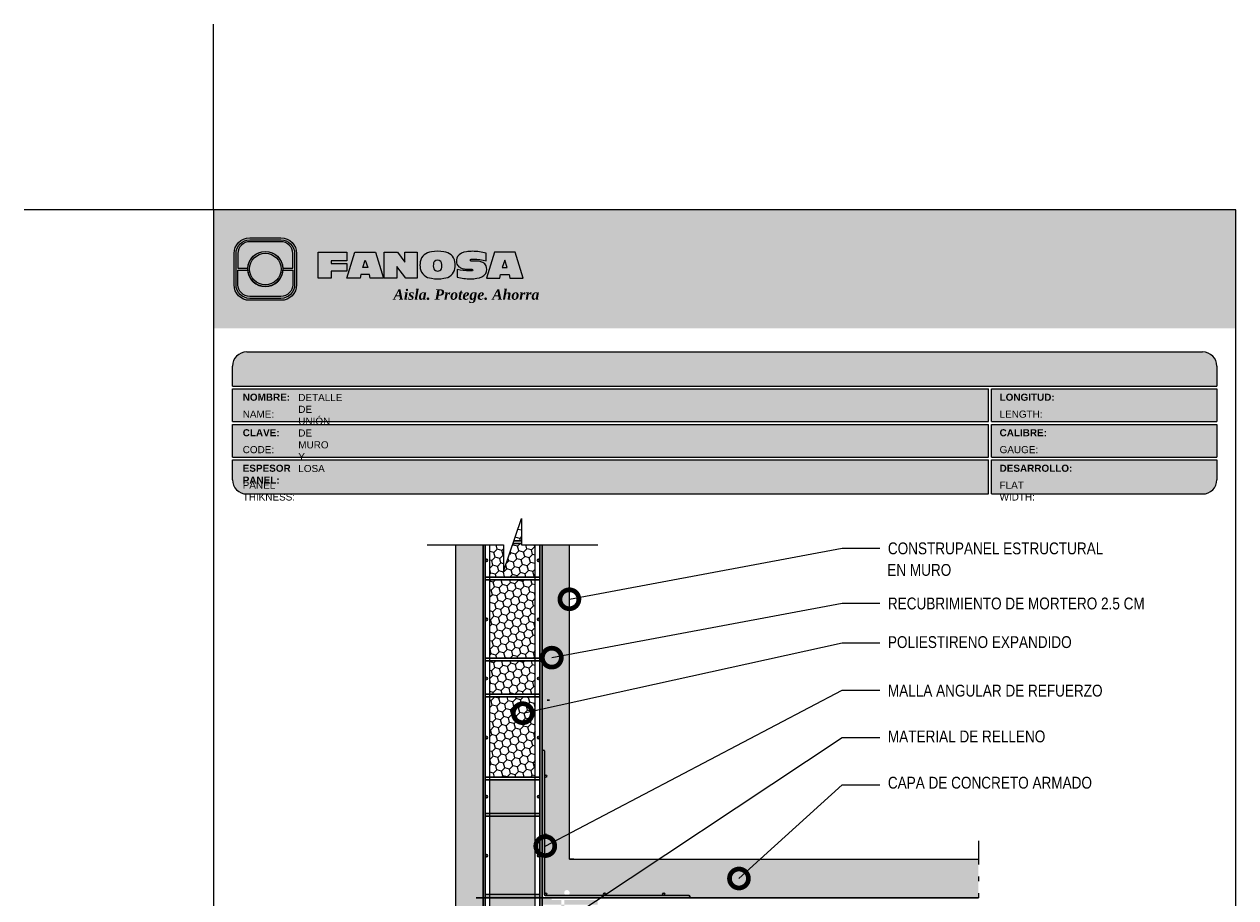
# Model space of a CAD drawing. Header units: millimetres. Extents: x 0 to 30, y 0 to 35.5.
import ezdxf

# ---------------------------------------------------------------- set-up
doc = ezdxf.new("R2010")
doc.units = ezdxf.units.MM
for name, pattern in [('CONTINUA', [0]), ('DASHED2', [9.524999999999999, 6.35, -3.175]), ('TRATTO-PUNTIX2', [2.5, 1, -0.5, 0, -0.5, 0, -0.5])]:
    doc.linetypes.add(name, pattern=pattern)
for name, color, linetype, lineweight in [('CONSTRUPANEL', 170, 'Continuous', 20), ('hatch', 252, 'Continuous', 0), ('LAMINA ACCESORIOS', 1, 'Continuous', 30), ('TEXTO', 7, 'DASHED2', 0), ('TEXTO CUADRO DATOS', 251, 'Continuous', 0)]:
    doc.layers.add(name, color=color, linetype=linetype, lineweight=lineweight)
doc.styles.add('Erika', font='techl___.ttf', dxfattribs={"height": 0.25})
doc.styles.get("Standard").update_dxf_attribs({"font": 'arial.ttf'})
doc.dimstyles.new('Erika', dxfattribs={"dimtxt": 0.25, "dimasz": 0.8, "dimexe": 0.5, "dimexo": 0.5, "dimgap": 0, "dimtad": 0, "dimlfac": 0.1, "dimzin": 1, "dimdsep": 46, "dimtxsty": 'Erika', "dimblk": 'DOTSMALL', "dimcen": 2.5, "dimse1": 1, "dimse2": 1, "dimclrd": 252, "dimclre": 252, "dimclrt": 256, "dimadec": 0, "dimazin": 0, "dimtfac": 1, "dimtmove": 0, "dimatfit": 3, "dimldrblk": 'DOTSMALL', "dimfxl": 1, "dimlwd": 0, "dimlwe": 0, "dimarcsym": 0})
pattern_1 = [(105, (-393.4120237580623, -2804.216929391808), (-0.1224744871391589, 0.1224744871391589), [0.1, -0.2]), (225, (-393.4120237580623, -2804.216929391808), (-0.0448287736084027, -0.1673032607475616), [0.1, -0.2]), (165, (-393.4120237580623, -2804.216929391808), (-0.1673032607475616, -0.04482877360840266), [-0.2, 0.1])]

# ---------------------------------------------------------------- blocks, each defined once
blk = doc.blocks.new('A$C4B287B9D')
for p, q in [((-1.956624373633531e-08, 0.1249999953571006), (-1.956624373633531e-08, 16.1249999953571)), ((0.2499999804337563, 0.3749999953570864), (0.2499999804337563, 16.1249999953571)), ((0.3749999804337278, 0.2499999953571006), (16.12499998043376, 0.2499999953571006)), ((0.1249999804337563, -4.642885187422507e-09), (16.12499998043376, -4.642899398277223e-09))]:
    blk.add_line(p, q)
for centre in [(0.3749999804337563, 13.37499999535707), (0.3749999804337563, 6.874999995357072), (0.3749999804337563, 0.3749999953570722), (6.874999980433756, 0.3749999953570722), (13.37499998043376, 0.3749999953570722)]:
    blk.add_circle(centre, 0.125)
for centre, start, end in [((0.1249999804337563, 16.1249999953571), 0, 180), ((0.1249999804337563, 0.1249999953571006), 180, 270), ((0.3749999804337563, 0.3749999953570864), 180, 270), ((16.12499998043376, 0.1249999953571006), 270, 90)]:
    blk.add_arc(centre, 0.125, start, end)
blk = doc.blocks.new('_DotSmall')
at = {"color": 0, "linetype": 'ByBlock', "const_width": 0.5}
blk.add_lwpolyline([(-0.0625, 0, 1), (0.0625, 0, 1)], format="xyb", close=True, dxfattribs=at)
blk = doc.blocks.new('LOGO 1')
h = blk.add_hatch(color=7)
h.set_gradient(color1=(255, 255, 255), color2=(0, 0, 255), rotation=180, tint=1)
h.paths.add_polyline_path([(362.633524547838, 273.3012676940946), (362.633524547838, 270.8012676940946), (384.2235245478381, 270.8012676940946), (384.2235245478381, 273.3012676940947)])
at = {"true_color": 0xffffff}
h = blk.add_hatch(color=7, dxfattribs=at)
edge = h.paths.add_edge_path()
edge.add_arc((364.057378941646, 271.7212676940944), 0.3299999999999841, -89.99999999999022, 9.890754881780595e-12, ccw=False)
edge.add_line((364.0573789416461, 271.3912676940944), (363.3973789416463, 271.3912676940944))
edge.add_arc((363.3973789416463, 271.7212676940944), 0.3299999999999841, 179.9999999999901, 269.9999999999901, ccw=False)
edge.add_line((363.0673789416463, 271.7212676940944), (363.0673789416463, 272.3812676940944))
edge.add_arc((363.3973789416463, 272.3812676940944), 0.3299999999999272, 90, 180, ccw=False)
edge.add_line((363.3973789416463, 272.7112676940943), (364.0573789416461, 272.7112676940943))
edge.add_arc((364.0573789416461, 272.3812676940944), 0.3299999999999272, 0, 90, ccw=False)
edge.add_line((364.387378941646, 272.3812676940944), (364.387378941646, 271.7212676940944))
edge = h.paths.add_edge_path(flags=16)
edge.add_arc((364.0573789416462, 271.7212676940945), 0.2887500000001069, 269.9999999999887, 359.9999999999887, ccw=False)
edge.add_line((364.0573789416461, 271.4325176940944), (363.3973789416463, 271.4325176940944))
edge.add_arc((363.3973789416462, 271.7212676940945), 0.2887500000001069, 180.0000000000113, 270.0000000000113, ccw=False)
edge.add_line((363.1086289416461, 271.7212676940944), (363.1086289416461, 272.3812676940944))
edge.add_arc((363.3973789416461, 272.3812676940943), 0.28875000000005, 89.99999999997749, 179.9999999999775, ccw=False)
edge.add_line((363.3973789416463, 272.6700176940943), (364.0573789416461, 272.6700176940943))
edge.add_arc((364.0573789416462, 272.3812676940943), 0.28875000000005, 2.262368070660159e-11, 90.00000000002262, ccw=False)
edge.add_line((364.3461289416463, 272.3812676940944), (364.3461289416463, 271.7212676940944))
for color, points in [(30, [(364.0980555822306, 272.0718926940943), (364.3048789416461, 272.0718926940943), (364.3048789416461, 272.3812676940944, 0.4142135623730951), (364.0573789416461, 272.6287676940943), (363.3973789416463, 272.6287676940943, 0.4142135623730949), (363.1498789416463, 272.3812676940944), (363.1498789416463, 272.0718926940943), (363.3567023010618, 272.0718926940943, -0.9459053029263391)]), (170, [(364.3048789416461, 271.7212676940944), (364.3048789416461, 272.0306426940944), (364.0980555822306, 272.0306426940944, -0.9459053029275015), (363.3567023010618, 272.0306426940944), (363.1498789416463, 272.0306426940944), (363.1498789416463, 271.7212676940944, 0.4142135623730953), (363.3973789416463, 271.4737676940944), (364.057378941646, 271.4737676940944, 0.4142135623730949)])]:
    blk.add_hatch(color=color).paths.add_polyline_path(points)
h = blk.add_hatch(color=7, dxfattribs=at)
h.paths.add_polyline_path([(363.3561289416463, 272.0512676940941, 1), (364.0986289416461, 272.0512676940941, 1)])
h.paths.add_polyline_path([(364.0602079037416, 272.0512676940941, -1), (363.3945499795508, 272.0512676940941, -1)], flags=16)
h = blk.add_hatch(color=252)
h.set_gradient(color1=(132, 132, 132), rotation=70.00000000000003, tint=1, name='SPHERICAL')
h.paths.add_polyline_path([(364.0602079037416, 272.0512676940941, 1), (363.3945499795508, 272.0512676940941, 1)])
blk.add_hatch(color=7, dxfattribs=at).paths.add_polyline_path([(364.8420585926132, 272.4104305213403), (365.4501879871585, 272.4104305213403), (365.4501879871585, 272.2247109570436), (365.119665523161, 272.2247109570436), (365.119665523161, 272.1719110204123), (365.4501879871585, 272.1719110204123), (365.4501879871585, 272.00471122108), (365.119665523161, 272.00471122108), (365.119665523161, 271.8609844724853), (364.8420585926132, 271.8609844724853)])
h = blk.add_hatch(color=7, dxfattribs=at)
h.paths.add_polyline_path([(365.620750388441, 272.4104305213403), (365.4485062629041, 271.8609844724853), (365.7332546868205, 271.8609844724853), (365.7479187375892, 271.934277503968), (365.9266795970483, 271.934277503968), (365.9413436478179, 271.8609844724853), (366.2260920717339, 271.8609844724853), (366.0538479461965, 272.4104305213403)])
h.paths.add_polyline_path([(365.837299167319, 272.2366800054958), (365.8906148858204, 272.0814774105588), (365.7839834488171, 272.0814774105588)], flags=16)
h = blk.add_hatch(color=7, dxfattribs=at)
h.paths.add_polyline_path([(366.9358659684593, 272.4104305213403), (366.6709453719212, 272.4104305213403), (366.6709453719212, 272.1991139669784), (366.5221127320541, 272.4104305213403), (366.2395855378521, 272.4104305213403), (366.2395855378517, 271.8609844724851), (366.5045061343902, 271.8609844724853), (366.5045061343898, 272.1071001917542), (366.6947223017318, 271.8609844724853), (366.9358659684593, 271.8609844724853)])
h.paths.add_polyline_path([(367.4970415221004, 272.4140725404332, 0.09403921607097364), (367.2339520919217, 272.4140725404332, 0.3497782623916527), (367.0006865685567, 272.2074327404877, 0.09737279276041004), (367.0006865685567, 272.0639822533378, 0.3497782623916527), (367.2339520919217, 271.8573424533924, 0.09403921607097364), (367.4970415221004, 271.8573424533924, 0.3497782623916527), (367.7303070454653, 272.0639822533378, 0.09737279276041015), (367.7303070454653, 272.2074327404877, 0.3497782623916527)])
h.paths.add_polyline_path([(367.2999959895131, 272.2148320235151, -0.3799377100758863), (367.4309976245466, 272.2148320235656, -0.158874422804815), (367.4503779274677, 272.1817168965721, -0.1263576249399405), (367.44577155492, 272.0572845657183, -0.2142742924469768), (367.4126854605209, 272.0188340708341, -0.2226123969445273), (367.318308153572, 272.0188340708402, -0.2142742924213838), (367.2852220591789, 272.0572845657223, -0.1263576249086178), (367.2806156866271, 272.1817168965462, -0.1588744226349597)], flags=16)
h.paths.add_polyline_path([(368.0775589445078, 272.2601931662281), (368.1276424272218, 272.2601931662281, -0.05869489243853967), (368.3904870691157, 272.2278050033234), (368.3904870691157, 272.3881713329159, 0.06395994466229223), (368.1046346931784, 272.4264429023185, 0.04691611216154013), (367.9730899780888, 272.4140725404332, 0.2229690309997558), (367.7857619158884, 272.3139728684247, 0.1654172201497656), (367.7667124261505, 272.182419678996, 0.1952229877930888), (367.8161538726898, 272.1004656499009, 0.07724634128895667), (367.887655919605, 272.0635888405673, 0.08066867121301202), (367.9607834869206, 272.0517133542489), (368.0895714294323, 272.0517133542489, -1), (368.0895714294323, 272.0112218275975), (368.0394879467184, 272.0112218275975, -0.05869489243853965), (367.7766433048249, 272.0436099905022), (367.7766433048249, 271.8832436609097, 0.0639599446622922), (368.0624956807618, 271.8449720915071, 0.04691611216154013), (368.1940403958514, 271.8573424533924, 0.2229690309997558), (368.3813684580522, 271.9574421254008, 0.2091142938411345), (368.391184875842, 272.1225548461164, 0.1301021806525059), (368.3636451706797, 272.1610969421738, 0.09267767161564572), (368.2794744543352, 272.2078261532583, 0.08066867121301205), (368.2063468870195, 272.2197016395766), (368.0775589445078, 272.2197016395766, -1)])
h.paths.add_polyline_path([(369.0017330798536, 272.4104305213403), (368.5686355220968, 272.4104305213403), (368.3963913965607, 271.8609844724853), (368.6811398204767, 271.8609844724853), (368.6958038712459, 271.934277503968), (368.8745647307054, 271.934277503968), (368.8892287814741, 271.8609844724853), (369.1739772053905, 271.8609844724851)])
h.paths.add_polyline_path([(368.7851843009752, 272.2366800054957), (368.8385000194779, 272.0814774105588), (368.7318685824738, 272.0814774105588)], flags=16)
at = {"color": 7, "true_color": 0xffffff}
for points in [[(364.387378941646, 271.7212676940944, -0.414213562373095), (364.0573789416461, 271.3912676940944), (363.3973789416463, 271.3912676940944, -0.414213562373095), (363.0673789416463, 271.7212676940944), (363.0673789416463, 272.3812676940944, -0.414213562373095), (363.3973789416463, 272.7112676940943), (364.0573789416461, 272.7112676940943, -0.4142135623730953), (364.387378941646, 272.3812676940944)], [(364.3461289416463, 271.7212676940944, -0.4142135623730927), (364.0573789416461, 271.4325176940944), (363.3973789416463, 271.4325176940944, -0.4142135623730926), (363.1086289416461, 271.7212676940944), (363.1086289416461, 272.3812676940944, -0.414213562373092), (363.3973789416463, 272.6700176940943), (364.0573789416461, 272.6700176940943, -0.4142135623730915), (364.3461289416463, 272.3812676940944)], [(367.7303070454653, 272.2074327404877, 0.3497782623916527), (367.4970415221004, 272.4140725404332, 0.09403921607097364), (367.2339520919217, 272.4140725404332, 0.3497782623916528), (367.0006865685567, 272.2074327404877, 0.09737279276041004), (367.0006865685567, 272.0639822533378, 0.3497782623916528), (367.2339520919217, 271.8573424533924, 0.09403921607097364), (367.4970415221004, 271.8573424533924, 0.3497782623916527), (367.7303070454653, 272.0639822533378, 0.09737279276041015)], [(368.3637508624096, 272.1610094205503, 0.09280978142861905), (368.2794744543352, 272.2078261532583, 0.08066867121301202), (368.2063468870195, 272.2197016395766), (368.0775589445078, 272.2197016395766, -0.9999999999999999), (368.0775589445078, 272.2601931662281), (368.1276424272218, 272.2601931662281, -0.05869489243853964), (368.3904870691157, 272.2278050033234), (368.3904870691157, 272.3881713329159, 0.06395994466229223), (368.1046346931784, 272.4264429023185, 0.04691611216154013), (367.9730899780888, 272.4140725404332, 0.2229690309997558), (367.7857619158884, 272.3139728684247, 0.1654172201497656), (367.7667124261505, 272.182419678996, 0.1952229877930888), (367.8161538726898, 272.1004656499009, 0.07724634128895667), (367.887655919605, 272.0635888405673, 0.08066867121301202), (367.9607834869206, 272.0517133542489), (368.0895714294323, 272.0517133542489, -0.9999999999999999), (368.0895714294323, 272.0112218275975), (368.0394879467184, 272.0112218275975, -0.05869489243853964), (367.7766433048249, 272.0436099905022), (367.7766433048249, 271.8832436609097, 0.06395994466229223), (368.0624956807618, 271.8449720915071, 0.04691611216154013), (368.1940403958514, 271.8573424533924, 0.2229690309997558), (368.3813684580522, 271.9574421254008, 0.2091142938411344), (368.391184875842, 272.1225548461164, 0.1341802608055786)], [(367.2852220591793, 272.0572845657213, 0.2142742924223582), (367.318308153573, 272.0188340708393, 0.2226123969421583), (367.4126854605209, 272.0188340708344, 0.2142742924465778), (367.44577155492, 272.0572845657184, 0.1263576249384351), (367.4503779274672, 272.1817168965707, 0.1588744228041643), (367.4309976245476, 272.2148320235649, 0.379937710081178), (367.2999959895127, 272.2148320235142, 0.1588744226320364), (367.2806156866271, 272.1817168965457, 0.1263576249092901)]]:
    blk.add_lwpolyline(points, format="xyb", close=True, dxfattribs=at)
at = {"color": 30}
blk.add_lwpolyline([(364.3048789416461, 272.0718926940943), (364.3048789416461, 272.3812676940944, 0.414213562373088), (364.0573789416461, 272.6287676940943), (363.3973789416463, 272.6287676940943, 0.4142135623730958), (363.1498789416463, 272.3812676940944), (363.1498789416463, 272.0718926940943), (363.3567023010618, 272.0718926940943, -0.9459053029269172), (364.0980555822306, 272.0718926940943)], format="xyb", close=True, dxfattribs=at)
at = {"color": 7, "true_color": 0xffffff}
for points in [[(364.8420585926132, 272.4104305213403), (365.4501879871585, 272.4104305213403), (365.4501879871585, 272.2247109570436), (365.119665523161, 272.2247109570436), (365.119665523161, 272.1719110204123), (365.4501879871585, 272.1719110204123), (365.4501879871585, 272.00471122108), (365.119665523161, 272.00471122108), (365.119665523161, 271.8609844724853), (364.8420585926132, 271.8609844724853)], [(365.7332546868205, 271.8609844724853), (365.4485062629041, 271.8609844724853), (365.620750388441, 272.4104305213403), (366.0538479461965, 272.4104305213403), (366.2260920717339, 271.8609844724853), (365.9413436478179, 271.8609844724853), (365.9266795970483, 271.934277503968), (365.7479187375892, 271.934277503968)], [(366.5045061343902, 272.1071001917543), (366.5045061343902, 271.8609844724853), (366.2395855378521, 271.8609844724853), (366.2395855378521, 272.4104305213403), (366.5221127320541, 272.4104305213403), (366.6709453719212, 272.1991139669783), (366.6709453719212, 272.4104305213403), (366.9358659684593, 272.4104305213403), (366.9358659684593, 271.8609844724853), (366.6947223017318, 271.8609844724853)], [(368.8745647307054, 271.934277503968), (368.8892287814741, 271.8609844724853), (369.1739772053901, 271.8609844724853), (369.0017330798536, 272.4104305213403), (368.5686355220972, 272.4104305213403), (368.3963913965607, 271.8609844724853), (368.6811398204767, 271.8609844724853), (368.6958038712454, 271.934277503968)], [(365.7839834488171, 272.0814774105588), (365.837299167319, 272.2366800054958), (365.8906148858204, 272.0814774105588)], [(368.8385000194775, 272.0814774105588), (368.7851843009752, 272.2366800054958), (368.7318685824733, 272.0814774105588)]]:
    blk.add_lwpolyline(points, close=True, dxfattribs=at)
at = {"color": 170}
blk.add_lwpolyline([(363.3567023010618, 272.0306426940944, 0.9459053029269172), (364.0980555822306, 272.0306426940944), (364.3048789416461, 272.0306426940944), (364.3048789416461, 271.7212676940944, -0.4142135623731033), (364.0573789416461, 271.4737676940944), (363.3973789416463, 271.4737676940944, -0.414213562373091), (363.1498789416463, 271.7212676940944), (363.1498789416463, 272.0306426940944)], format="xyb", close=True, dxfattribs=at)
at = {"color": 7, "true_color": 0xffffff}
for radius in [0.3712499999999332, 0.332828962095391]:
    blk.add_circle((363.7273789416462, 272.0512676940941), radius, dxfattribs=at)
at = {"color": 254, "insert": (366.4315877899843, 271.623287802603), "char_height": 0.22, "width": 5.448476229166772, "attachment_point": 1}
blk.add_mtext('{\\fBookman Old Style|b1|i1|c0|p18;\\C255;\\c16777215;Aisla. Protege. Ahorra}', dxfattribs=at)

msp = doc.modelspace()

# ---------------------------------------------------------------- hatches: boundary and pattern name
at = {"true_color": 0xb3b3b3}
msp.add_hatch(color=253, dxfattribs=at).paths.add_polyline_path([(25.18823822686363, 27.87273601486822), (25.18823822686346, 28.29273601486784, 0.4142135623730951), (24.88823822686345, 28.59273601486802), (4.69823822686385, 28.59273601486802, 0.4142135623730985), (4.398238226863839, 28.2927360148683), (4.398238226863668, 27.87273601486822)])
h = msp.add_hatch(color=253, dxfattribs=at)
h.paths.add_polyline_path([(4.398238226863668, 27.81273601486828), (4.398238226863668, 27.12273601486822), (20.36772970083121, 27.12273601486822), (20.36772970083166, 27.81273601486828)])
h.paths.add_polyline_path([(20.36772970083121, 26.37273601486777), (20.36772970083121, 27.06273601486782), (4.398238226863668, 27.06273601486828), (4.398238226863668, 26.37273601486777)])
h.paths.add_polyline_path([(20.36772970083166, 25.59273601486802), (20.36772970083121, 26.31273601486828), (4.398238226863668, 26.31273601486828), (4.398238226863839, 25.89273601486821, 0.4142135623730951), (4.69823822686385, 25.59273601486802)])
h.paths.add_polyline_path([(20.42772970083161, 26.31273601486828), (20.42772970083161, 25.59273601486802), (24.88823822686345, 25.59273601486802, 0.4142135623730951), (25.18823822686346, 25.89273601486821), (25.18823822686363, 26.31273601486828)])
h.paths.add_polyline_path([(20.42772970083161, 27.06273601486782), (20.42772970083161, 26.37273601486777), (25.18823822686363, 26.37273601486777), (25.18823822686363, 27.06273601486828)])
h.paths.add_polyline_path([(20.42772970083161, 27.81273601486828), (20.42772970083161, 27.12273601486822), (25.18823822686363, 27.12273601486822), (25.18823822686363, 27.81273601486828)])
at = {"layer": 'hatch', "lineweight": 0}
h = msp.add_hatch(dxfattribs=at)
h.set_pattern_fill('HONEY', color=256, scale=0.8, angle=105, style=0)
h.set_pattern_definition(pattern_1)
h.paths.add_polyline_path([(9.834036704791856, 23.77913601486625), (9.834036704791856, 22.12313601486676), (10.79403670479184, 22.12313601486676), (10.79403670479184, 23.77913601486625)])
h.paths.add_polyline_path([(9.834036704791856, 22.06553601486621), (9.834036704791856, 21.36473601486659), (10.79403670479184, 21.36473601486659), (10.79403670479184, 22.06553601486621)])
h.paths.add_polyline_path([(9.834036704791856, 19.61273601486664), (10.79403670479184, 19.61273601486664), (10.79403670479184, 21.30713601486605), (9.834036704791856, 21.30713601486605)])
h.paths.add_polyline_path([(10.50353036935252, 25.07511275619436), (10.34460540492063, 24.60473601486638), (10.50353036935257, 24.60473601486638)])
h.paths.add_polyline_path([(10.79403670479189, 24.52057308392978), (10.50353036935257, 24.52057308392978), (10.50353036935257, 24.54713601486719), (10.32514424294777, 24.54713601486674), (10.12454304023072, 23.95340840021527), (10.12454304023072, 24.52057308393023), (9.834036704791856, 24.52057308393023), (9.834036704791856, 23.83673601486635), (10.79403670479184, 23.83673601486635)])
at = {"layer": 'hatch', "linetype": 'Continuous', "lineweight": 0}
h = msp.add_hatch(dxfattribs=at)
h.set_pattern_fill('AR-CONC', color=256, scale=0.1, angle=90, style=0)
h.set_pattern_definition([(140, (-393.4120237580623, -2804.216929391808), (0.06275213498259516, 0.7172601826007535), [0.07500000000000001, -0.8250000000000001]), (85.00000000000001, (-393.4120237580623, -2804.216929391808), (-0.7521921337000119, -0.138751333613), [0.06, -0.66]), (190.45144446, (-393.4067944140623, -2804.157157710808), (-0.6894399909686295, 0.578508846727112), [0.063740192, -0.701142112]), (136.1842, (-393.6120237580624, -2804.216929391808), (0.1655192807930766, 1.067241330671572), [0.1124999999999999, -1.237499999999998]), (186.63563549, (-393.5982304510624, -2804.127992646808), (-0.9741186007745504, 0.9346619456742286), [0.09561034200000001, -1.05171376]), (81.18416399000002, (-393.6120237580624, -2804.216929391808), (-0.9741186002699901, 0.9346619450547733), [0.09000000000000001, -0.990000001]), (111, (-393.5620237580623, -2804.116929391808), (0.4026188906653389, 0.5969070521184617), [0.07500000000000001, -0.8250000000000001]), (56.00000000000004, (-393.5620237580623, -2804.116929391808), (-0.7251500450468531, 0.2433153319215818), [0.06, -0.66]), (161.45144474, (-393.5284721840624, -2804.067187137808), (-0.3225311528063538, 0.8402223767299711), [0.06374018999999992, -0.7011421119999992]), (127.5, (-393.4120237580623, -2804.216929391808), (-0.3328938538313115, 0.01215985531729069), [0, -0.652, 0, -0.67, 0, -0.6625000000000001]), (97.49999999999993, (-393.4120237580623, -2804.216929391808), (-0.3944117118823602, 0.2630695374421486), [0, -0.382, 0, -0.637, 0, -0.2525]), (57.49999999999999, (-393.4120237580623, -2804.439929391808), (0.02255487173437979, 0.533822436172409), [0, -0.2499999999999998, 0, -0.7799999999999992, 0, -1.034999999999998]), (47.5, (-393.4120237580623, -2804.539929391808), (-0.1001049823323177, 0.5831861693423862), [0, -0.325, 0, -0.518, 0, -0.735])])
edge = h.paths.add_edge_path()
edge.add_line((11.51403670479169, 22.63889416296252), (10.93813270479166, 22.85843930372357))
edge.add_line((10.93813270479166, 22.85843930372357), (10.93813270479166, 20.16057308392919))
edge.add_arc((10.9621327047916, 20.16057308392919), 0.02399999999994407, 0, 180, ccw=False)
edge.add_line((10.98613270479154, 20.16057308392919), (10.98613270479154, 19.6325730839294))
edge.add_arc((11.01013270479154, 19.6325730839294), 0.02400000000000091, 0, 180, ccw=False)
edge.add_arc((11.01013270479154, 19.6325730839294), 0.02400000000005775, -180, 0, ccw=False)
edge.add_line((10.98613270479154, 19.6325730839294), (10.98613270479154, 18.38457308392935))
edge.add_arc((11.01013270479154, 18.38457308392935), 0.02400000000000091, 0, 180, ccw=False)
edge.add_arc((11.01013270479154, 18.38457308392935), 0.02400000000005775, -180, 0, ccw=False)
edge.add_line((10.98613270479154, 18.38457308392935), (10.98613270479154, 17.13657308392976))
edge.add_arc((11.01013270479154, 17.13657308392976), 0.02400000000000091, 0, 180, ccw=False)
edge.add_arc((11.01013270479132, 17.13657308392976), 0.02400000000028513, -89.99999999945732, 0, ccw=False)
edge.add_line((11.01013270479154, 17.11257308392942), (11.46154010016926, 17.11257308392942))
edge.add_arc((11.46154010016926, 17.17017308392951), 0.05760000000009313, 180, 270, ccw=False)
edge.add_arc((11.46154010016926, 17.17017308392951), 0.05760000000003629, 0, 180, ccw=False)
edge.add_arc((11.46154010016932, 17.17017308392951), 0.05759999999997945, -66.98639353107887, 0, ccw=False)
edge.add_line((11.4840588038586, 17.11715735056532), (11.48600599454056, 17.11257308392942))
edge.add_line((11.48600599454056, 17.11257308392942), (12.25813270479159, 17.11257308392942))
edge.add_arc((12.25813270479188, 17.13657308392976), 0.02400000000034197, 180, 269.9999999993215, ccw=False)
edge.add_arc((12.25813270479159, 17.13657308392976), 0.02400000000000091, 0, 180, ccw=False)
edge.add_arc((12.25813270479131, 17.13657308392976), 0.02400000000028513, -89.99999999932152, 0, ccw=False)
edge.add_line((12.25813270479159, 17.11257308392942), (13.50613270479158, 17.11257308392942))
edge.add_arc((13.50613270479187, 17.13657308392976), 0.02400000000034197, 180, 269.9999999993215, ccw=False)
edge.add_arc((13.50613270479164, 17.13657308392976), 0.02400000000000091, 0, 180, ccw=False)
edge.add_arc((13.5061327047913, 17.13657308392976), 0.02400000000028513, -89.99999999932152, 0, ccw=False)
edge.add_line((13.50613270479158, 17.11257308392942), (14.0341327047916, 17.11257308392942))
edge.add_arc((14.0341327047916, 17.08857308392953), 0.02399999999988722, -90, 90, ccw=False)
edge.add_line((14.0341327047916, 17.06457308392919), (20.15403670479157, 17.06457308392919))
edge.add_line((20.15403670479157, 17.06457308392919), (20.15403670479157, 17.88057308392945))
edge.add_line((20.15403670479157, 17.88057308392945), (11.51403670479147, 17.88057308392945))
edge.add_line((11.51403670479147, 17.88057308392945), (11.51403670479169, 22.63889416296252))
edge = h.paths.add_edge_path()
edge.add_line((11.34634010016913, 17.01657308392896), (11.14223640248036, 17.01657308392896))
edge.add_line((11.14223640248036, 17.01657308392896), (11.14223640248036, 17.06457308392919))
edge.add_line((11.14223640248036, 17.06457308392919), (10.9621327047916, 17.06457308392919))
edge.add_arc((10.96213270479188, 17.08857308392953), 0.02400000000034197, 180, 269.9999999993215, ccw=False)
edge.add_line((10.9381327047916, 17.08857308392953), (10.9381327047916, 17.06457308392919))
edge.add_line((10.9381327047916, 17.06457308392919), (10.9381327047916, 15.21657308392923))
edge.add_arc((10.96213270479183, 15.21657308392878), 0.02400000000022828, 90.0000000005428, 179.9999999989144, ccw=False)
edge.add_line((10.9621327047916, 15.24057308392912), (11.14223640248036, 15.24057308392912))
edge.add_line((11.14223640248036, 15.24057308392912), (11.14223640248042, 15.2885730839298))
edge.add_line((11.14223640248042, 15.2885730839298), (11.34634010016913, 15.2885730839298))
edge.add_line((11.34634010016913, 15.2885730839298), (11.34634010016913, 17.01657308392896))
edge = h.paths.add_edge_path()
edge.add_line((10.9381327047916, 16.14230409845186), (11.5267824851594, 17.01657308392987))
edge.add_line((11.5267824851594, 17.01657308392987), (11.40394010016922, 17.01657308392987))
edge.add_line((11.40394010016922, 17.01657308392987), (11.40394010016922, 15.34617308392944))
edge.add_arc((11.46154010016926, 15.34617308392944), 0.05760000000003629, 0, 180, ccw=False)
edge.add_arc((11.46154010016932, 15.34617308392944), 0.0575999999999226, -58.55181716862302, 0, ccw=False)
edge.add_line((11.49159158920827, 15.29703381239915), (11.49676581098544, 15.2885730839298))
edge.add_line((11.49676581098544, 15.2885730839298), (11.75914010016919, 15.2885730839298))
edge.add_arc((11.75914010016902, 15.31257308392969), 0.02399999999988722, 180.0000000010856, 270.0000000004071, ccw=False)
edge.add_arc((11.75914010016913, 15.31257308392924), 0.02400000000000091, 0, 180, ccw=False)
edge.add_arc((11.75914010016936, 15.31257308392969), 0.02399999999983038, 269.9999999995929, 359.9999999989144, ccw=False)
edge.add_line((11.75914010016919, 15.2885730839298), (12.1143401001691, 15.2885730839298))
edge.add_line((12.1143401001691, 15.2885730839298), (12.1143401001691, 15.38345617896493))
edge.add_line((12.1143401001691, 15.38345617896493), (10.9381327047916, 15.38345617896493))
edge.add_line((10.9381327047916, 15.38345617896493), (10.9381327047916, 16.14230409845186))
h.paths.add_polyline_path([(10.9381327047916, 16.91945617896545), (12.1143401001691, 16.91945617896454), (12.11434010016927, 17.01657308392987), (11.5267824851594, 17.01657308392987), (10.9381327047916, 16.14230409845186)])
h.paths.add_polyline_path([(20.15403670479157, 15.24057308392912), (15.61137960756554, 15.24057308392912), (15.78017477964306, 14.97381386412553), (20.15403670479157, 14.97381386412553)])
edge = h.paths.add_edge_path()
edge.add_line((15.61137960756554, 15.24057308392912), (14.0341327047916, 15.24057308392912))
edge.add_arc((14.0341327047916, 15.21657308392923), 0.02399999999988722, -90, 90, ccw=False)
edge.add_line((14.0341327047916, 15.19257308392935), (13.50613270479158, 15.19257308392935))
edge.add_arc((13.5061327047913, 15.168573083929), 0.02400000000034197, 0, 89.99999999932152, ccw=False)
edge.add_arc((13.50613270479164, 15.168573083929), 0.02399999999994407, -180, 0, ccw=False)
edge.add_arc((13.50613270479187, 15.168573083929), 0.02400000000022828, 90.00000000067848, 180, ccw=False)
edge.add_line((13.50613270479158, 15.19257308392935), (12.30153580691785, 15.19257308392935))
edge.add_line((12.30153580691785, 15.19257308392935), (12.39445490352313, 14.97381386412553))
edge.add_line((12.39445490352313, 14.97381386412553), (15.78017477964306, 14.97381386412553))
edge.add_line((15.78017477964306, 14.97381386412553), (15.61137960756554, 15.24057308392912))
edge = h.paths.add_edge_path()
edge.add_line((12.30153580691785, 15.19257308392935), (12.25813270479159, 15.19257308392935))
edge.add_arc((12.25813270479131, 15.168573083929), 0.02400000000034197, 0, 89.99999999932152, ccw=False)
edge.add_arc((12.25813270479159, 15.168573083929), 0.02400000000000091, -180, 0, ccw=False)
edge.add_arc((12.25813270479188, 15.168573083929), 0.02400000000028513, 90.00000000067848, 180, ccw=False)
edge.add_line((12.25813270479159, 15.19257308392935), (11.55547532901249, 15.19257308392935))
edge.add_line((11.55547532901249, 15.19257308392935), (11.68925916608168, 14.97381386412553))
edge.add_line((11.68925916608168, 14.97381386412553), (12.39445490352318, 14.97381386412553))
edge.add_line((12.39445490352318, 14.97381386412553), (12.30153580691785, 15.19257308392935))
edge = h.paths.add_edge_path()
edge.add_line((11.51403670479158, 14.97381386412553), (11.68925916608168, 14.97381386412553))
edge.add_line((11.68925916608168, 14.97381386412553), (11.55547532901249, 15.19257308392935))
edge.add_line((11.55547532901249, 15.19257308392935), (11.01013270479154, 15.19257308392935))
edge.add_arc((11.01013270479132, 15.168573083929), 0.02400000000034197, 0, 89.99999999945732, ccw=False)
edge.add_arc((11.01013270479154, 15.168573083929), 0.02400000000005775, -180, 0, ccw=False)
edge.add_line((10.98613270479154, 15.168573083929), (10.98613270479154, 13.92057308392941))
edge.add_arc((11.01013270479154, 13.92057308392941), 0.02400000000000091, 0, 180, ccw=False)
edge.add_arc((11.01013270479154, 13.92057308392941), 0.02400000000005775, -180, 0, ccw=False)
edge.add_line((10.98613270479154, 13.92057308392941), (10.98613270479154, 12.67257308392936))
edge.add_arc((11.01013270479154, 12.67257308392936), 0.02400000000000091, 0, 180, ccw=False)
edge.add_arc((11.01013270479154, 12.67257308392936), 0.02400000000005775, -180, 0, ccw=False)
edge.add_line((10.98613270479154, 12.67257308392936), (10.98613270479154, 12.14457308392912))
edge.add_arc((10.96213270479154, 12.14457308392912), 0.02400000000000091, -180, 0, ccw=False)
edge.add_line((10.9381327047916, 12.14457308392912), (10.9381327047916, 8.333813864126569))
edge.add_line((10.9381327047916, 8.333813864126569), (11.51403670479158, 8.333813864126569))
edge.add_line((11.51403670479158, 8.333813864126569), (11.51403670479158, 14.97381386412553))
h.paths.add_polyline_path([(11.51403670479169, 24.52057308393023), (10.9381327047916, 24.52057308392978), (10.9381327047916, 22.85843930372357), (11.51403670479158, 22.63889416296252)])
h.paths.add_polyline_path([(9.114036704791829, 8.333813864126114), (9.689940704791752, 8.333813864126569), (9.689940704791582, 24.52057308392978), (9.114036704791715, 24.52057308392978)])
at = {"layer": 'hatch', "lineweight": 0}
h = msp.add_hatch(dxfattribs=at)
h.set_pattern_fill('HONEY', color=256, scale=0.8, angle=105, style=0)
h.set_pattern_definition(pattern_1)
h.paths.add_polyline_path([(10.79403670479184, 18.84473601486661), (10.79403670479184, 19.55513601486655), (9.834036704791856, 19.55513601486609), (9.834036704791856, 18.84473601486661)])
h.paths.add_polyline_path([(10.79403670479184, 18.78713601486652), (9.834036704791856, 18.78713601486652), (9.834036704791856, 17.13113601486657), (10.79403670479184, 17.13113601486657)])
h.paths.add_polyline_path([(9.834036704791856, 17.07353601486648), (9.834036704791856, 16.37273601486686), (10.79403670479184, 16.37273601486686), (10.79403670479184, 17.07353601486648)])
h.paths.add_polyline_path([(10.79403670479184, 16.31513601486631), (9.834036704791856, 16.31513601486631), (9.834036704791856, 14.620736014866), (10.79403670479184, 14.620736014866)])
h.paths.add_polyline_path([(10.79403670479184, 13.85273601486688), (10.79403670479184, 14.56313601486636), (9.834036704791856, 14.56313601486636), (9.834036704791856, 13.85273601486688)])
h.paths.add_polyline_path([(9.834036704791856, 13.79513601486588), (9.834036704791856, 12.13913601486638), (10.79403670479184, 12.13913601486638), (10.79403670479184, 13.79513601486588)])
h.paths.add_polyline_path([(10.79403670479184, 11.38073601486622), (10.79403670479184, 12.08153601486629), (9.834036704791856, 12.08153601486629), (9.834036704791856, 11.38073601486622)])
h.paths.add_polyline_path([(10.79403670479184, 9.628736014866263), (10.79403670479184, 11.32313601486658), (9.834036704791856, 11.32313601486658), (9.834036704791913, 9.628736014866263)])
h.paths.add_polyline_path([(10.79403670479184, 9.571136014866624), (9.834036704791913, 9.571136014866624), (9.834036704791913, 8.860736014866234), (10.79403670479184, 8.860736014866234)])
h.paths.add_polyline_path([(10.50353036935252, 8.803136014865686), (10.50353036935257, 8.333813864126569), (10.79403670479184, 8.333813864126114), (10.79403670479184, 8.80313601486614)])
h.paths.add_polyline_path([(10.12454304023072, 7.766649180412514), (10.47473814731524, 8.80313601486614), (9.834036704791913, 8.80313601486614), (9.834036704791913, 8.33381386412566), (10.12454304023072, 8.333813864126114)])

# ---------------------------------------------------------------- linework, layer by layer
at = {"color": 254, "true_color": 0xe3e3e3}
for q in [(3.998238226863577, 35.51411617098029), (1.74241722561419e-06, 31.59273601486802)]:
    msp.add_line((3.998238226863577, 31.59273601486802), q, dxfattribs=at)
at = {"color": 253, "true_color": 0xb3b3b3}
for p, q in [((4.69823822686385, 28.59273601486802), (24.88823822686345, 28.59273601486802)), ((4.398238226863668, 27.87273601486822), (4.398238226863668, 28.2927360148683)), ((25.18823822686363, 28.29273601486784), (25.18823822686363, 27.87273601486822)), ((4.398238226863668, 27.87273601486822), (25.18823822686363, 27.87273601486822)), ((4.398238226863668, 27.12273601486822), (4.398238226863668, 27.81273601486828)), ((4.398238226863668, 27.81273601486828), (20.36772970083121, 27.81273601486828)), ((20.36772970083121, 27.12273601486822), (20.36772970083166, 27.81273601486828)), ((20.42772970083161, 27.81273601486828), (25.18823822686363, 27.81273601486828)), ((20.42772970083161, 27.12273601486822), (20.42772970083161, 27.81273601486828)), ((25.18823822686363, 27.81273601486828), (25.18823822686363, 27.12273601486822)), ((4.398238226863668, 27.12273601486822), (20.36772970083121, 27.12273601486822)), ((4.398238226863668, 26.37273601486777), (4.398238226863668, 27.06273601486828)), ((4.398238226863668, 27.06273601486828), (20.36772970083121, 27.06273601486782)), ((20.36772970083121, 26.37273601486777), (20.36772970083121, 27.06273601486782)), ((20.42772970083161, 27.12273601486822), (25.18823822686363, 27.12273601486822)), ((20.42772970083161, 27.06273601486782), (25.18823822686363, 27.06273601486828)), ((20.42772970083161, 26.37273601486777), (20.42772970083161, 27.06273601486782)), ((25.18823822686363, 27.06273601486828), (25.18823822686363, 26.37273601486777)), ((4.398238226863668, 26.37273601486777), (20.36772970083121, 26.37273601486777)), ((20.42772970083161, 26.37273601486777), (25.18823822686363, 26.37273601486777)), ((4.398238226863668, 25.89273601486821), (4.398238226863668, 26.31273601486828)), ((4.398238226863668, 26.31273601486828), (20.36772970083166, 26.31273601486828)), ((20.36772970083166, 25.59273601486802), (20.36772970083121, 26.31273601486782)), ((20.42772970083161, 26.31273601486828), (25.18823822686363, 26.31273601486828)), ((20.42772970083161, 25.59273601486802), (20.42772970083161, 26.31273601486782)), ((25.18823822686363, 26.31273601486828), (25.18823822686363, 25.89273601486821)), ((4.69823822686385, 25.59273601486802), (20.36772970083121, 25.59273601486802)), ((20.42772970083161, 25.59273601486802), (24.88823822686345, 25.59273601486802))]:
    msp.add_line(p, q, dxfattribs=at)
for p, q in [((9.114036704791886, 8.333813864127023), (9.114036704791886, 24.52057308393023)), ((11.51403670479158, 17.88057308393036), (11.51403670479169, 24.52057308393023)), ((11.6046438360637, 17.88057308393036), (11.51403670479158, 17.88057308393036)), ((11.51403670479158, 17.88057308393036), (20.15403670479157, 17.88057308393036))]:
    msp.add_line(p, q)
at = {"linetype": 'TRATTO-PUNTIX2', "ltscale": 0.5}
msp.add_line((20.15403670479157, 18.26457308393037), (20.15403670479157, 14.58981386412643), dxfattribs=at)
at = {"color": 254, "true_color": 0xe3e3e3}
msp.add_lwpolyline([(3.998238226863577, 3.652736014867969), (25.58823822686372, 3.652736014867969), (25.58823822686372, 31.59273601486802), (3.998238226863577, 31.59273601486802)], close=True, dxfattribs=at)
at = {"color": 253, "true_color": 0xb3b3b3}
for centre, start, end in [((4.69823822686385, 28.2927360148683), 90, 180), ((24.88823822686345, 28.29273601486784), 0, 90), ((4.69823822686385, 25.89273601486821), 180, 270), ((24.88823822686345, 25.89273601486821), 270, 0)]:
    msp.add_arc(centre, 0.3, start, end, dxfattribs=at)
at = {"layer": 'CONSTRUPANEL', "linetype": 'CONTINUA'}
for p, q in [((9.834036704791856, 17.0645730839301), (9.834036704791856, 24.52057308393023)), ((10.79403670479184, 17.0645730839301), (10.79403670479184, 24.52057308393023)), ((9.834036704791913, 8.333813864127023), (9.834036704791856, 17.0645730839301)), ((10.79403670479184, 8.333813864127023), (10.79403670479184, 17.0645730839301))]:
    msp.add_line(p, q, dxfattribs=at)
at = {"layer": 'hatch', "linetype": 'ByBlock', "lineweight": 0}
msp.add_lwpolyline([(8.512631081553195, 24.52057308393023), (10.12454304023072, 24.52057308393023), (10.12454304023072, 23.95340840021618), (10.50353036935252, 25.07511275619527), (10.50353036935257, 24.52057308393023), (12.11544232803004, 24.52057308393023)], dxfattribs=at)
at = {"layer": 'LAMINA ACCESORIOS', "linetype": 'CONTINUA'}
for p, q in [((10.3446054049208, 24.60473601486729), (10.50353036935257, 24.60473601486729)), ((9.689940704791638, 24.52057308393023), (9.689940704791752, 17.0645730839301)), ((9.737940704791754, 24.52057308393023), (9.737940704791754, 17.0645730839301)), ((10.325144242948, 24.54713601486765), (10.50353036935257, 24.54713601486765)), ((10.8901327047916, 24.52057308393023), (10.8901327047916, 17.0645730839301)), ((10.9381327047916, 24.52057308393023), (10.9381327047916, 17.0645730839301)), ((9.737940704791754, 23.83673601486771), (10.8901327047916, 23.83673601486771)), ((9.737940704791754, 23.77913601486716), (10.8901327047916, 23.77913601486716)), ((9.737940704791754, 22.12313601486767), (10.8901327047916, 22.12313601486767)), ((9.737940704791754, 22.06553601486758), (10.89013270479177, 22.06553601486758)), ((9.737940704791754, 21.3647360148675), (10.8901327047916, 21.3647360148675)), ((9.737940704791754, 21.30713601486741), (10.8901327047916, 21.30713601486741)), ((10.93803670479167, 21.18419221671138), (10.93803670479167, 21.12275221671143)), ((9.737940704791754, 19.61273601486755), (10.8901327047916, 19.61273601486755)), ((9.737940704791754, 19.55513601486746), (10.89013270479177, 19.55513601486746)), ((9.737940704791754, 18.84473601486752), (10.8901327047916, 18.84473601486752)), ((9.737940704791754, 18.78713601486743), (10.8901327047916, 18.78713601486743)), ((9.689940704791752, 17.2210738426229), (9.689940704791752, 8.333813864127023)), ((9.737940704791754, 17.2210738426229), (9.737940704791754, 8.333813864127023)), ((20.15403670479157, 17.0645730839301), (9.548494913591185, 17.0645730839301)), ((9.737940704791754, 17.13113601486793), (10.8901327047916, 17.13113601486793)), ((9.737940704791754, 17.07353601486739), (10.89013270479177, 17.07353601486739)), ((10.8901327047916, 17.0645730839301), (10.8901327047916, 8.333813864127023)), ((10.9381327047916, 17.0645730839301), (10.9381327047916, 8.333813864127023))]:
    msp.add_line(p, q, dxfattribs=at)
at = {"layer": 'LAMINA ACCESORIOS', "linetype": 'Continuous'}
msp.add_line((11.04789507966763, 21.24011914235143), (11.09589507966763, 21.24011914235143), dxfattribs=at)
at = {"layer": 'LAMINA ACCESORIOS', "linetype": 'CONTINUA'}
for centre in [(9.761940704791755, 24.19193601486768), (10.86417275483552, 24.19193601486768), (9.761940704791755, 22.94379605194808), (10.8661327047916, 22.94379605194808), (9.761940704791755, 21.69593601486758), (10.8661327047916, 21.69593601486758), (9.761940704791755, 20.44779605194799), (10.8661327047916, 20.44779605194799), (9.761940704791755, 19.19993601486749), (10.8661327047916, 19.19993601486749), (9.761940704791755, 17.95179605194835), (10.8661327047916, 17.95179605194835)]:
    msp.add_circle(centre, 0.024, dxfattribs=at)

# ---------------------------------------------------------------- block references
msp.add_blockref('LOGO 1', (-358.6352863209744, -241.7085316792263))
at = {"layer": 'LAMINA ACCESORIOS', "linetype": 'Continuous', "xscale": 0.192, "yscale": 0.192, "zscale": 0.192}
msp.add_blockref('A$C4B287B9D', (10.93813270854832, 17.06457308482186), dxfattribs=at)

# ---------------------------------------------------------------- texts
at = {"layer": 'TEXTO', "linetype": 'ByBlock', "lineweight": 0, "char_height": 0.25, "attachment_point": 1, "style": 'Erika'}
for s, insert in [('CONSTRUPANEL ESTRUCTURAL', (18.24056067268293, 24.56897083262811)), ('EN MURO', (18.2277333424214, 24.11399485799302)), ('RECUBRIMIENTO DE MORTERO 2.5 CM', (18.24056067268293, 23.40535600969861)), ('POLIESTIRENO EXPANDIDO', (18.24056067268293, 22.58963496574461)), ('MALLA ANGULAR DE REFUERZO', (18.24056067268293, 21.56475958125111)), ('MATERIAL DE RELLENO', (18.24056067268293, 20.5971528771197)), ('CAPA DE CONCRETO ARMADO', (18.24056067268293, 19.61998178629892))]:
    msp.add_mtext(s, dxfattribs=dict(at, insert=insert))
at = {"layer": 'TEXTO CUADRO DATOS', "char_height": 0.15, "width": 0.003231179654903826, "attachment_point": 1}
for s, insert in [('{\\fArial|b1|i0|c0|p34;NOMBRE:}', (4.614240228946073, 27.71127033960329)), ('{\\fArial|b0|i0|c0|p34;DETALLE DE UNIÓN DE MURO Y LOSA}', (5.78829028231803, 27.7061543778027)), ('{\\fArial|b1|i0|c0|p34;LONGITUD:}', (20.60002022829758, 27.71127033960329)), ('{\\fArial|b0|i0|c0|p34;NAME:}', (4.614240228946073, 27.35459726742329)), ('{\\fArial|b0|i0|c0|p34;LENGTH:}', (20.60002022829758, 27.35459726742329)), ('{\\fArial|b1|i0|c0|p34;CLAVE:}', (4.614240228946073, 26.96127033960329)), ('{\\fArial|b1|i0|c0|p34;CALIBRE:}', (20.60002022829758, 26.96127033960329)), ('{\\fArial|b0|i0|c0|p34;CODE:}', (4.614240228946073, 26.60459726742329)), ('{\\fArial|b0|i0|c0|p34;GAUGE:}', (20.60002022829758, 26.60459726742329)), ('{\\fArial|b1|i0|c0|p34;ESPESOR PANEL:}', (4.614240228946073, 26.21127033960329)), ('{\\fArial|b1|i0|c0|p34;DESARROLLO:}', (20.60002022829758, 26.21127033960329)), ('{\\fArial|b0|i0|c0|p34;PANEL THIKNESS:}', (4.614240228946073, 25.85459726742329)), ('{\\fArial|b0|i0|c0|p34;FLAT WIDTH:}', (20.60002022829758, 25.85459726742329))]:
    msp.add_mtext(s, dxfattribs=dict(at, insert=insert))

# ---------------------------------------------------------------- leaders
at = {"layer": 'TEXTO', "linetype": 'ByBlock', "lineweight": 0}
for points in [[(11.51403670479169, 23.36930032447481), (17.27263949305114, 24.44991702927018), (18.07263949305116, 24.44991702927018)], [(11.14322963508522, 22.13610259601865), (17.27263949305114, 23.28630220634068), (18.07263949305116, 23.28630220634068)], [(10.52929423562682, 20.96269518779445), (17.27263949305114, 22.44991702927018), (18.07263949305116, 22.44991702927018)], [(11.0049340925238, 18.15600328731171), (17.27263949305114, 21.44991702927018), (18.07263949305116, 21.44991702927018)], [(11.09589507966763, 16.35446066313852), (17.27263949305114, 20.44991702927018), (18.07263949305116, 20.44991702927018)], [(15.09543339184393, 17.47151629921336), (17.27263949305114, 19.44991702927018), (18.07263949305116, 19.44991702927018)]]:
    msp.add_leader(points, dimstyle='Erika', override={"dimgap": 0, "dimtad": 0}, dxfattribs=at)

doc.saveas('drawing.dxf')
